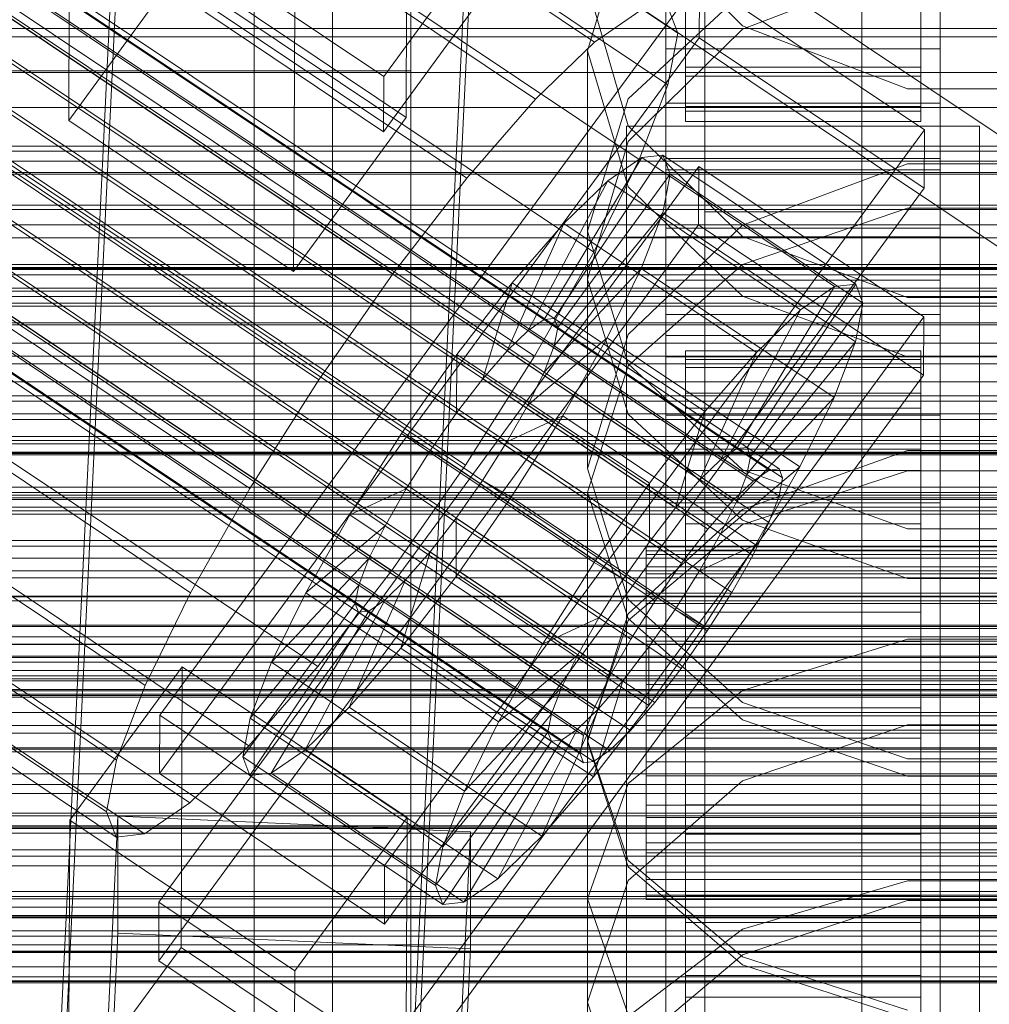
# Model space of a CAD drawing. Header units: millimetres. Extents: x -4395 to 65662, y -65530 to 6847.
# Tile 251 of 256: x -180 to -130, y -34566 to -34516. Entities that reach past the tile are written whole.
import ezdxf

# ---------------------------------------------------------------- set-up
doc = ezdxf.new("R2010")
doc.units = ezdxf.units.MM
for name, color, linetype, lineweight in [('COTAS_O', 1, 'Continuous', 0), ('COTAS_P', 1, 'Continuous', 0), ('frontal_briquetadora', 7, 'Continuous', 0), ('frontal_C01', 7, 'Continuous', 0), ('frontal_C02', 7, 'Continuous', 0), ('frontal_C03', 7, 'Continuous', 0), ('frontal_C04', 7, 'Continuous', 0), ('frontal_mezcladora', 7, 'Continuous', 0), ('frontal_secador', 7, 'Continuous', 0)]:
    doc.layers.add(name, color=color, linetype=linetype, lineweight=lineweight)
doc.dimstyles.new('R19_100', dxfattribs={"dimtxt": 250, "dimasz": 150, "dimexe": 150, "dimexo": 80, "dimgap": 100, "dimtad": 1, "dimtih": 1, "dimtoh": 1, "dimdsep": 46, "dimcen": 0.09, "dimadec": 0, "dimazin": 0, "dimtfac": 1, "dimtdec": 4, "dimtofl": 0, "dimtmove": 0, "dimatfit": 3, "dimfxl": 1, "dimtolj": 1, "dimtzin": 0, "dimarcsym": 0})

# ---------------------------------------------------------------- blocks, each defined once
blk = doc.blocks.new('DIM_R33_44')
at = {"layer": 'COTAS_P'}
for p, q in [((-150, -32200), (550, -32200)), ((550, -32200), (505, -32350)), ((550, -34800), (550, -32200)), ((550, -32200), (595, -32350)), ((550, -34800), (505, -34650)), ((550, -34800), (595, -34650)), ((-150, -34800), (550, -34800))]:
    blk.add_line(p, q, dxfattribs=at)
blk.add_text('2600 P', height=250, rotation=90, dxfattribs=at).set_placement((450, -33500))
blk = doc.blocks.new('DIM_R33_46')
at = {"layer": 'COTAS_O'}
for p, q in [((-650, -33700), (50, -33700)), ((50, -33700), (5, -33850)), ((50, -34900), (50, -33700)), ((50, -33700), (95, -33850)), ((50, -34900), (5, -34750)), ((50, -34900), (95, -34750)), ((-650, -34900), (50, -34900))]:
    blk.add_line(p, q, dxfattribs=at)
blk.add_text('1200 O', height=250, rotation=90, dxfattribs=at).set_placement((-50, -34300))
blk = doc.blocks.new('DIM_R33_47')
at = {"layer": 'COTAS_O'}
for p, q in [((-650, -34200), (-500, -34155)), ((650, -34200), (500, -34155)), ((-650, -34900), (-650, -34200)), ((-650, -34200), (650, -34200)), ((-650, -34200), (-500, -34245)), ((650, -34200), (500, -34245)), ((650, -34900), (650, -34200))]:
    blk.add_line(p, q, dxfattribs=at)
blk.add_text('1300 O', height=250, dxfattribs=at).set_placement((0, -34100))

msp = doc.modelspace()

# ---------------------------------------------------------------- linework, layer by layer
at = {"layer": 'frontal_briquetadora'}
for p, q in [((-164, -34454.149), (-164, -34674)), ((-160, -34674), (-160, -34454.149)), ((-160, -34478.149), (-160, -34698)), ((-160, -34703.142), (-160, -34483.291)), ((-160, -34483.291), (-160, -34691.652)), ((-164, -34518.149), (-164, -34488.149)), ((-160, -34518.149), (-160, -34488.149)), ((-160, -34698.08), (-160, -34489.719)), ((-160, -34489.719), (-160, -34692.717)), ((-168, -34689.16), (-168, -34492.29)), ((-164, -34695.288), (-164, -34492.29)), ((-160, -34695.288), (-160, -34492.29)), ((-160, -34492.29), (-160, -34689.16)), ((-168, -34497.432), (-168, -34694.302)), ((-160, -34694.302), (-160, -34497.432)), ((-160, -34515.589), (-160, -34499.589)), ((-160, -34502.881), (-160, -34516.984)), ((-160, -34507.212), (-160, -34521.811)), ((-148.92, -34510.058), (-143.093, -34515.855)), ((-148.92, -34510.176), (-151, -34517.123)), ((-160, -34526.043), (-160, -34510.982)), ((-143.094, -34516.027), (-134.674, -34512.811)), ((-160, -34524.321), (-160, -34513.861)), ((-148.92, -34520.952), (-151, -34513.787)), ((-160, -34514.607), (-160, -34530.029)), ((-148.92, -34519.58), (-143.093, -34514.166)), ((-160, -34515.062), (-160, -34529.165)), ((-160, -34515.099), (-160, -34530.501)), ((-160, -34530.972), (-160, -34515.589)), ((-148.92, -34521.752), (-143.094, -34516.027)), ((-143.093, -34515.855), (-134.673, -34519.072)), ((-160, -34516.984), (-160, -34526.011)), ((-151, -34517.123), (-151, -34528.769)), ((-151, -34517.123), (-148.92, -34524.071)), ((-210, -34518.149), (-160, -34518.149)), ((-164, -34518.149), (-160, -34518.149)), ((-134.673, -34519.072), (-125.327, -34519.072)), ((-151, -34526.331), (-148.92, -34519.58)), ((-143.094, -34526.603), (-148.92, -34520.952)), ((-160, -34521.811), (-160, -34531.565)), ((-151, -34528.769), (-148.92, -34521.752)), ((-134.674, -34522.89), (-143.094, -34526.023)), ((-125.326, -34522.89), (-134.674, -34522.89)), ((-148.92, -34524.071), (-143.093, -34529.643)), ((-160, -34528.587), (-160, -34524.321)), ((-143.093, -34528.025), (-134.673, -34525.158)), ((-134.673, -34525.158), (-125.327, -34525.158)), ((-160, -34526.011), (-160, -34528.587)), ((-160, -34536.502), (-160, -34526.043)), ((-143.094, -34526.023), (-148.92, -34531.596)), ((-151, -34526.331), (-151, -34538.419)), ((-148.92, -34533.082), (-151, -34526.331)), ((-134.674, -34529.704), (-143.094, -34526.603)), ((-148.92, -34533.192), (-143.093, -34528.025)), ((-160, -34529.165), (-160, -34538.192)), ((-148.92, -34535.648), (-151, -34528.769)), ((-143.093, -34529.643), (-134.673, -34532.735)), ((-125.326, -34529.704), (-134.674, -34529.704)), ((195, -34530), (-195, -34530)), ((-160, -34530.029), (-160, -34544.797)), ((-160, -34530.501), (-160, -34545.247)), ((-160, -34545.697), (-160, -34530.972)), ((-160, -34531.565), (-160, -34534.991)), ((-148.92, -34531.596), (-151, -34538.419)), ((-134.673, -34532.735), (-125.327, -34532.735)), ((-151, -34539.635), (-148.92, -34533.192)), ((-143.093, -34538.496), (-148.92, -34533.082)), ((-143.094, -34541.066), (-148.92, -34535.648)), ((-160, -34540.768), (-160, -34536.502)), ((195, -34537), (-195, -34537)), ((-134.674, -34537.508), (-143.094, -34540.51)), ((-125.326, -34537.508), (-134.674, -34537.508)), ((-160, -34538.192), (-160, -34540.768)), ((-151, -34538.419), (-148.92, -34545.1)), ((-134.673, -34541.501), (-143.093, -34538.496)), ((-134.673, -34538.552), (-143.093, -34541.275)), ((-125.327, -34538.552), (-134.673, -34538.552)), ((-151, -34539.635), (-151, -34552.363)), ((-151, -34539.635), (-148.92, -34546.078)), ((-143.094, -34540.51), (-148.92, -34545.844)), ((-134.674, -34544.034), (-143.094, -34541.066)), ((-143.093, -34541.275), (-148.92, -34546.182)), ((-125.327, -34541.501), (-134.673, -34541.501)), ((-125.326, -34544.034), (-134.674, -34544.034)), ((-160, -34544.797), (-160, -34558.872)), ((-160, -34545.247), (-160, -34559.3)), ((-148.92, -34545.1), (-143.094, -34550.353)), ((-160, -34559.728), (-160, -34545.697)), ((-148.92, -34545.844), (-151, -34552.363)), ((-148.92, -34546.182), (-151, -34552.301)), ((-148.92, -34546.078), (-143.093, -34551.244)), ((-143.093, -34549.754), (-134.673, -34547.13)), ((-134.673, -34547.13), (-125.327, -34547.13)), ((-148.92, -34554.481), (-143.093, -34549.754)), ((-143.094, -34550.353), (-134.674, -34553.23)), ((-143.093, -34551.244), (-134.673, -34554.112)), ((-143.094, -34554.358), (-134.674, -34551.493)), ((-134.674, -34551.493), (-125.326, -34551.493)), ((-151, -34552.301), (-151, -34565.638)), ((-151, -34552.301), (-148.92, -34558.42)), ((-148.92, -34558.731), (-151, -34552.363)), ((-134.674, -34553.23), (-125.326, -34553.23)), ((-134.673, -34554.112), (-125.327, -34554.112)), ((-151, -34560.376), (-148.92, -34554.481)), ((-148.92, -34559.44), (-143.094, -34554.358)), ((-148.92, -34558.42), (-143.093, -34563.327)), ((-143.094, -34563.729), (-148.92, -34558.731)), ((-160, -34558.872), (-160, -34572.218)), ((-160, -34559.3), (-160, -34572.623)), ((-160, -34573.027), (-160, -34559.728)), ((-151, -34565.638), (-148.92, -34559.44)), ((-143.093, -34561.918), (-134.673, -34559.449)), ((-134.673, -34559.449), (-125.327, -34559.449)), ((-151, -34560.376), (-151, -34574.101)), ((-148.92, -34566.271), (-151, -34560.376)), ((-134.674, -34560.448), (-143.094, -34563.217)), ((-125.326, -34560.448), (-134.674, -34560.448)), ((-148.92, -34566.366), (-143.093, -34561.918)), ((-143.094, -34563.217), (-148.92, -34568.125)), ((-143.093, -34563.327), (-134.673, -34566.05)), ((-134.674, -34566.461), (-143.094, -34563.729)), ((-148.92, -34571.679), (-151, -34565.638))]:
    msp.add_line(p, q, dxfattribs=at)
at = {"layer": 'frontal_C01'}
for p, q in [((-147, -34519.794), (-147, -34473.746)), ((-133, -34473.746), (-133, -34519.794)), ((-147, -34476.569), (-147, -34522.617)), ((-133, -34522.617), (-133, -34476.569)), ((-133.847, -34480.725), (-161.379, -34518.436)), ((-147, -34528.826), (-147, -34482.778)), ((-133, -34482.778), (-133, -34528.826)), ((-161.391, -34521.258), (-133.859, -34483.547)), ((-147, -34485.601), (-147, -34531.649)), ((-133, -34531.649), (-133, -34485.601)), ((-177.811, -34566.248), (-174.943, -34506.685)), ((-160.19, -34506.986), (-160.247, -34520.534)), ((-177.394, -34507.135), (-177.451, -34520.683)), ((-156.962, -34507.481), (-159.83, -34567.045)), ((-146, -34509.421), (-146, -34517.956)), ((-146, -34509.64), (-146, -34518.419)), ((-134, -34517.956), (-134, -34509.421)), ((-134, -34518.419), (-134, -34509.64)), ((-146, -34510.372), (-146, -34519.966)), ((-146, -34510.486), (-146, -34520.205)), ((-134, -34519.966), (-134, -34510.372)), ((-134, -34520.205), (-134, -34510.486)), ((-161.379, -34518.436), (-172.847, -34510.728)), ((-146, -34510.735), (-146, -34520.732)), ((-134, -34520.732), (-134, -34510.735)), ((-177.811, -34571.894), (-174.943, -34512.331)), ((-171.715, -34512.826), (-177.451, -34520.683)), ((-160.247, -34520.534), (-171.715, -34512.826)), ((-159.83, -34572.691), (-156.962, -34513.127)), ((-172.859, -34513.551), (-161.391, -34521.258)), ((-165.983, -34528.39), (-165.926, -34514.842)), ((-146, -34514.842), (-146, -34517.956)), ((-134, -34517.956), (-134, -34514.842)), ((-146, -34518.419), (-146, -34515.496)), ((-134, -34515.496), (-134, -34518.419)), ((-147, -34530.577), (-147, -34517.029)), ((-147, -34517.029), (-133, -34517.029)), ((-147, -34526.622), (-147, -34517.029)), ((-133, -34517.029), (-133, -34530.577)), ((-133, -34517.029), (-133, -34526.622)), ((-146, -34517.956), (-146, -34519.966)), ((-146, -34517.956), (-134, -34517.956)), ((-134, -34519.966), (-134, -34517.956)), ((-550, -34518.24), (550, -34518.24)), ((-161.391, -34521.258), (-161.379, -34518.436)), ((-146, -34518.419), (-134, -34518.419)), ((-146, -34520.205), (-146, -34518.419)), ((-134, -34518.419), (-134, -34520.205)), ((-133, -34519.794), (-147, -34519.794)), ((-147, -34519.794), (-147, -34522.617)), ((-146, -34519.966), (-146, -34520.732)), ((-146, -34519.966), (-134, -34519.966)), ((-134, -34520.732), (-134, -34519.966)), ((-133, -34522.617), (-133, -34519.794)), ((-177.451, -34520.683), (-165.983, -34528.39)), ((-165.983, -34528.39), (-160.247, -34520.534)), ((-146, -34520.205), (-134, -34520.205)), ((-146, -34520.732), (-146, -34520.205)), ((-134, -34520.205), (-134, -34520.732)), ((-149, -34526.625), (-149, -34520.98)), ((-149, -34520.98), (-131, -34520.98)), ((-149, -34566.645), (-149, -34520.98)), ((-146, -34520.732), (-134, -34520.732)), ((-131, -34520.98), (-131, -34526.625)), ((-131, -34520.98), (-131, -34566.645)), ((-550, -34522.24), (550, -34522.24)), ((-147, -34522.617), (-133, -34522.617)), ((-131, -34526.625), (-149, -34526.625)), ((-149, -34572.29), (-149, -34526.625)), ((-133, -34526.622), (-147, -34526.622)), ((-147, -34526.622), (-147, -34540.17)), ((-133, -34540.17), (-133, -34526.622)), ((-131, -34572.29), (-131, -34526.625)), ((-133, -34528.826), (-147, -34528.826)), ((-147, -34528.826), (-147, -34531.649)), ((-133, -34531.649), (-133, -34528.826)), ((-133, -34530.577), (-147, -34530.577)), ((-147, -34530.577), (-147, -34540.17)), ((-133, -34540.17), (-133, -34530.577)), ((-147, -34531.649), (-133, -34531.649)), ((-147, -34540.17), (-133, -34540.17)), ((-425, -34561.339), (425, -34561.339))]:
    msp.add_line(p, q, dxfattribs=at)
at = {"layer": 'frontal_C02'}
for p, q in [((-330.692, -34392.967), (-146.383, -34516.222)), ((-334.938, -34393.43), (-150.629, -34516.684)), ((-355.53, -34395.528), (-141.731, -34538.504)), ((-355.017, -34395.472), (-141.218, -34538.448)), ((-331.197, -34395.603), (-146.887, -34518.858)), ((-356.348, -34396.091), (-142.549, -34539.066)), ((-354.844, -34395.927), (-141.045, -34538.902)), ((-337.95, -34396.339), (-153.641, -34519.593)), ((-357.415, -34397.122), (-143.617, -34540.097)), ((-355.022, -34396.861), (-141.224, -34539.836)), ((-358.659, -34398.55), (-144.861, -34541.526)), ((-355.541, -34398.211), (-141.742, -34541.186)), ((-332.659, -34399.413), (-148.35, -34522.667)), ((-356.363, -34399.884), (-142.565, -34542.86)), ((-146.196, -34543.255), (-359.995, -34400.28)), ((-341.461, -34400.371), (-157.152, -34523.626)), ((-361.332, -34402.192), (-147.533, -34545.168)), ((-357.434, -34401.768), (-143.635, -34544.743)), ((-362.578, -34404.157), (-148.779, -34547.132)), ((-358.68, -34403.733), (-144.881, -34546.708)), ((-334.981, -34404.136), (-150.672, -34527.39)), ((-360.017, -34405.645), (-146.218, -34548.62)), ((-160.922, -34528.507), (-345.231, -34405.252)), ((-363.648, -34406.04), (-149.85, -34549.016)), ((-364.471, -34407.714), (-150.672, -34550.689)), ((-361.352, -34407.374), (-147.554, -34550.35)), ((-364.989, -34409.064), (-151.191, -34552.039)), ((-362.596, -34408.803), (-148.798, -34551.779)), ((-338.003, -34409.451), (-153.694, -34532.706)), ((-365.168, -34409.998), (-151.369, -34552.973)), ((-363.664, -34409.834), (-149.865, -34552.809)), ((-364.995, -34410.452), (-151.196, -34553.428)), ((-364.482, -34410.397), (-150.683, -34553.372)), ((-349.002, -34410.649), (-164.693, -34533.904)), ((-341.52, -34414.996), (-157.211, -34538.251)), ((-352.519, -34416.194), (-168.21, -34539.449)), ((-345.291, -34420.393), (-160.982, -34543.648)), ((-355.541, -34421.51), (-171.232, -34544.764)), ((-349.061, -34425.274), (-164.752, -34548.529)), ((-357.863, -34426.233), (-173.554, -34549.488)), ((-352.572, -34429.307), (-168.263, -34552.561)), ((-359.326, -34430.042), (-175.016, -34553.297)), ((-355.584, -34432.216), (-171.275, -34555.471)), ((-359.83, -34432.678), (-175.521, -34555.933)), ((-357.893, -34433.803), (-173.584, -34557.058)), ((-359.341, -34433.961), (-175.032, -34557.216)), ((-130, -34521.432), (-228.298, -34455.696)), ((-228.298, -34461.426), (-130, -34527.162)), ((-172.809, -34551.005), (-145.277, -34513.482)), ((-145.289, -34516.463), (-145.277, -34513.482)), ((-145.277, -34513.482), (-133.809, -34521.151)), ((-150.629, -34516.684), (-148.32, -34515.097)), ((-146.872, -34514.939), (-146.383, -34516.222)), ((-145.289, -34516.463), (-172.821, -34553.985)), ((-146.383, -34516.222), (-146.887, -34518.858)), ((-133.821, -34524.132), (-145.289, -34516.463)), ((-153.641, -34519.593), (-150.629, -34516.684)), ((-146.887, -34518.858), (-148.35, -34522.667)), ((-157.152, -34523.626), (-153.641, -34519.593)), ((-133.809, -34521.151), (-161.341, -34558.674)), ((-133.809, -34521.151), (-133.821, -34524.132)), ((-153.199, -34530.834), (-148.226, -34522.574)), ((-152.686, -34530.779), (-147.143, -34522.456)), ((-148.35, -34522.667), (-150.672, -34527.39)), ((-148.226, -34522.574), (-149.953, -34523.762)), ((-147.143, -34522.456), (-148.226, -34522.574)), ((-148.226, -34522.574), (-138.396, -34529.148)), ((-147.143, -34522.456), (-137.313, -34529.03)), ((-146.777, -34523.416), (-147.143, -34522.456)), ((-172.847, -34560.542), (-145.315, -34523.02)), ((-147, -34526.174), (-147, -34523.194)), ((-147, -34523.194), (-133, -34523.194)), ((-147, -34569.012), (-147, -34523.194)), ((-145.327, -34526), (-145.315, -34523.02)), ((-145.315, -34523.02), (-133.847, -34530.689)), ((-133, -34523.194), (-133, -34526.174)), ((-133, -34523.194), (-133, -34569.012)), ((-160.922, -34528.507), (-157.152, -34523.626)), ((-152.513, -34531.233), (-146.777, -34523.416)), ((-147.155, -34525.388), (-146.777, -34523.416)), ((-146.777, -34523.416), (-136.948, -34529.989)), ((-161.353, -34561.654), (-133.821, -34524.132)), ((-154.017, -34531.397), (-149.953, -34523.762)), ((-149.953, -34523.762), (-152.207, -34525.938)), ((-149.953, -34523.762), (-140.123, -34530.335)), ((-152.692, -34532.167), (-147.155, -34525.388)), ((-148.249, -34528.237), (-147.155, -34525.388)), ((-147.155, -34525.388), (-137.325, -34531.961)), ((-145.327, -34526), (-172.859, -34563.523)), ((-155.085, -34532.428), (-152.207, -34525.938)), ((-152.207, -34525.938), (-154.833, -34528.954)), ((-152.207, -34525.938), (-142.377, -34532.512)), ((-133, -34526.174), (-147, -34526.174)), ((-147, -34526.174), (-147, -34571.993)), ((-133.859, -34533.669), (-145.327, -34526)), ((-133, -34571.993), (-133, -34526.174)), ((-150.672, -34527.39), (-153.694, -34532.706)), ((-164.693, -34533.904), (-160.922, -34528.507)), ((-153.21, -34533.517), (-148.249, -34528.237)), ((-149.985, -34531.77), (-148.249, -34528.237)), ((-148.249, -34528.237), (-138.419, -34534.811)), ((-154.833, -34528.954), (-157.653, -34532.606)), ((-156.329, -34533.857), (-154.833, -34528.954)), ((-154.833, -34528.954), (-145.003, -34535.528)), ((-138.396, -34529.148), (-143.369, -34537.408)), ((-137.313, -34529.03), (-142.856, -34537.352)), ((-140.123, -34530.335), (-138.396, -34529.148)), ((-138.396, -34529.148), (-137.313, -34529.03)), ((-137.313, -34529.03), (-136.948, -34529.989)), ((-136.948, -34529.989), (-142.683, -34537.807)), ((-136.948, -34529.989), (-137.325, -34531.961)), ((-133.847, -34530.689), (-161.379, -34568.211)), ((-140.123, -34530.335), (-144.188, -34537.97)), ((-142.377, -34532.512), (-140.123, -34530.335)), ((-133.847, -34530.689), (-133.859, -34533.669)), ((-154.017, -34531.397), (-153.199, -34530.834)), ((-153.199, -34530.834), (-152.686, -34530.779)), ((-143.369, -34537.408), (-153.199, -34530.834)), ((-142.856, -34537.352), (-152.686, -34530.779)), ((-152.686, -34530.779), (-152.513, -34531.233)), ((-155.085, -34532.428), (-154.017, -34531.397)), ((-144.188, -34537.97), (-154.017, -34531.397)), ((-152.513, -34531.233), (-152.692, -34532.167)), ((-142.683, -34537.807), (-152.513, -34531.233)), ((-154.033, -34535.19), (-149.985, -34531.77)), ((-152.692, -34532.167), (-153.21, -34533.517)), ((-142.862, -34538.741), (-152.692, -34532.167)), ((-152.246, -34535.746), (-149.985, -34531.77)), ((-149.985, -34531.77), (-140.156, -34538.344)), ((-137.325, -34531.961), (-142.862, -34538.741)), ((-137.325, -34531.961), (-138.419, -34534.811)), ((-157.653, -34532.606), (-160.474, -34536.643)), ((-157.653, -34532.606), (-157.665, -34535.586)), ((-147.823, -34539.179), (-157.653, -34532.606)), ((-153.694, -34532.706), (-157.211, -34538.251)), ((-156.329, -34533.857), (-155.085, -34532.428)), ((-145.255, -34539.001), (-155.085, -34532.428)), ((-147, -34535.712), (-147, -34532.731)), ((-147, -34532.731), (-133, -34532.731)), ((-147, -34578.55), (-147, -34532.731)), ((-146, -34542.415), (-146, -34532.423)), ((-146, -34532.423), (-146, -34532.869)), ((-146, -34532.423), (-134, -34532.423)), ((-146, -34533.271), (-146, -34532.423)), ((-142.377, -34532.512), (-145.255, -34539.001)), ((-145.003, -34535.528), (-142.377, -34532.512)), ((-134, -34532.869), (-134, -34532.423)), ((-134, -34532.423), (-134, -34542.415)), ((-134, -34532.423), (-134, -34533.271)), ((-133, -34532.731), (-133, -34535.712)), ((-133, -34532.731), (-133, -34578.55)), ((-146, -34542.626), (-146, -34532.869)), ((-146, -34532.869), (-146, -34534.579)), ((-146, -34532.869), (-134, -34532.869)), ((-134, -34534.579), (-134, -34532.869)), ((-134, -34532.869), (-134, -34542.626)), ((-161.391, -34571.192), (-133.859, -34533.669)), ((-153.21, -34533.517), (-154.033, -34535.19)), ((-143.38, -34540.09), (-153.21, -34533.517)), ((-146, -34542.817), (-146, -34533.271)), ((-146, -34533.271), (-134, -34533.271)), ((-146, -34535.355), (-146, -34533.271)), ((-134, -34533.271), (-134, -34542.817)), ((-134, -34533.271), (-134, -34535.355)), ((-168.21, -34539.449), (-164.693, -34533.904)), ((-157.665, -34535.586), (-156.329, -34533.857)), ((-146.499, -34540.43), (-156.329, -34533.857)), ((-146, -34543.436), (-146, -34534.579)), ((-146, -34534.579), (-146, -34537.435)), ((-146, -34534.579), (-134, -34534.579)), ((-134, -34537.435), (-134, -34534.579)), ((-134, -34534.579), (-134, -34543.436)), ((-154.033, -34535.19), (-155.103, -34537.074)), ((-144.203, -34541.764), (-154.033, -34535.19)), ((-138.419, -34534.811), (-143.38, -34540.09)), ((-138.419, -34534.811), (-140.156, -34538.344)), ((-159.001, -34537.498), (-157.665, -34535.586)), ((-157.665, -34535.586), (-147.835, -34542.16)), ((-155.103, -34537.074), (-152.246, -34535.746)), ((-154.877, -34539.894), (-152.246, -34535.746)), ((-152.246, -34535.746), (-142.416, -34542.32)), ((-147.823, -34539.179), (-145.003, -34535.528)), ((-133, -34535.712), (-147, -34535.712)), ((-147, -34535.712), (-147, -34581.53)), ((-145.003, -34535.528), (-146.499, -34540.43)), ((-146, -34543.804), (-146, -34535.355)), ((-146, -34535.355), (-134, -34535.355)), ((-146, -34538.532), (-146, -34535.355)), ((-134, -34535.355), (-134, -34543.804)), ((-134, -34535.355), (-134, -34538.532)), ((-133, -34581.53), (-133, -34535.712)), ((-160.474, -34536.643), (-163.105, -34540.791)), ((-159.001, -34537.498), (-160.474, -34536.643)), ((-160.474, -34536.643), (-150.644, -34543.216)), ((-155.103, -34537.074), (-156.35, -34539.039)), ((-145.274, -34543.647), (-155.103, -34537.074)), ((-160.247, -34539.463), (-159.001, -34537.498)), ((-149.171, -34544.072), (-159.001, -34537.498)), ((-146, -34544.789), (-146, -34537.435)), ((-146, -34537.435), (-146, -34541.243)), ((-146, -34537.435), (-134, -34537.435)), ((-143.369, -34537.408), (-144.188, -34537.97)), ((-142.856, -34537.352), (-143.369, -34537.408)), ((-142.683, -34537.807), (-142.856, -34537.352)), ((-134, -34541.243), (-134, -34537.435)), ((-134, -34537.435), (-134, -34544.789)), ((-157.211, -34538.251), (-160.982, -34543.648)), ((-144.188, -34537.97), (-145.255, -34539.001)), ((-142.862, -34538.741), (-142.683, -34537.807)), ((-146, -34545.309), (-146, -34538.532)), ((-146, -34538.532), (-134, -34538.532)), ((-146, -34542.587), (-146, -34538.532)), ((-140.156, -34538.344), (-144.203, -34541.764)), ((-143.38, -34540.09), (-142.862, -34538.741)), ((-142.549, -34539.066), (-141.731, -34538.504)), ((-140.156, -34538.344), (-142.416, -34542.32)), ((-141.731, -34538.504), (-141.218, -34538.448)), ((-141.218, -34538.448), (-141.045, -34538.902)), ((-134, -34538.532), (-134, -34545.309)), ((-134, -34538.532), (-134, -34542.587)), ((-156.35, -34539.039), (-157.686, -34540.951)), ((-156.35, -34539.039), (-154.877, -34539.894)), ((-146.52, -34545.612), (-156.35, -34539.039)), ((-150.644, -34543.216), (-147.823, -34539.179)), ((-147.835, -34542.16), (-147.823, -34539.179)), ((-145.255, -34539.001), (-146.499, -34540.43)), ((-143.617, -34540.097), (-142.549, -34539.066)), ((-141.045, -34538.902), (-141.224, -34539.836)), ((-171.232, -34544.764), (-168.21, -34539.449)), ((-160.247, -34539.463), (-163.105, -34540.791)), ((-161.318, -34541.347), (-160.247, -34539.463)), ((-150.417, -34546.037), (-160.247, -34539.463)), ((-157.698, -34543.932), (-154.877, -34539.894)), ((-154.877, -34539.894), (-145.047, -34546.468)), ((-144.861, -34541.526), (-143.617, -34540.097)), ((-144.203, -34541.764), (-143.38, -34540.09)), ((-141.224, -34539.836), (-141.742, -34541.186)), ((-146.499, -34540.43), (-147.835, -34542.16)), ((-163.105, -34540.791), (-165.365, -34544.767)), ((-163.105, -34540.791), (-153.275, -34547.364)), ((-157.686, -34540.951), (-159.022, -34542.68)), ((-157.686, -34540.951), (-157.698, -34543.932)), ((-147.856, -34547.525), (-157.686, -34540.951)), ((-146, -34546.593), (-146, -34541.243)), ((-146, -34541.243), (-146, -34545.745)), ((-146, -34541.243), (-134, -34541.243)), ((-141.742, -34541.186), (-142.565, -34542.86)), ((-134, -34545.745), (-134, -34541.243)), ((-134, -34541.243), (-134, -34546.593)), ((-161.318, -34541.347), (-165.365, -34544.767)), ((-162.14, -34543.02), (-161.318, -34541.347)), ((-151.488, -34547.92), (-161.318, -34541.347)), ((-146.196, -34543.255), (-144.861, -34541.526)), ((-145.274, -34543.647), (-144.203, -34541.764)), ((-147.835, -34542.16), (-149.171, -34544.072)), ((-159.022, -34542.68), (-160.518, -34547.583)), ((-159.022, -34542.68), (-160.266, -34544.109)), ((-149.192, -34549.254), (-159.022, -34542.68)), ((-148, -34542.817), (-148, -34542.415)), ((-148, -34542.415), (-148, -34542.626)), ((-148, -34542.415), (148, -34542.415)), ((-148, -34542.626), (-148, -34543.436)), ((-148, -34542.626), (148, -34542.626)), ((-146, -34542.626), (-146, -34542.415)), ((-134, -34542.415), (-146, -34542.415)), ((-146, -34542.415), (-146, -34542.817)), ((-146, -34547.23), (-146, -34542.587)), ((-146, -34542.587), (-134, -34542.587)), ((-146, -34547.244), (-146, -34542.587)), ((-146, -34543.436), (-146, -34542.626)), ((-134, -34542.626), (-146, -34542.626)), ((-142.416, -34542.32), (-145.274, -34543.647)), ((-142.416, -34542.32), (-145.047, -34546.468)), ((-134, -34542.415), (-134, -34542.626)), ((-134, -34542.817), (-134, -34542.415)), ((-134, -34542.587), (-134, -34547.23)), ((-134, -34542.587), (-134, -34547.244)), ((-134, -34542.626), (-134, -34543.436)), ((-162.14, -34543.02), (-167.102, -34548.3)), ((-162.659, -34544.37), (-162.14, -34543.02)), ((-152.311, -34549.594), (-162.14, -34543.02)), ((-153.275, -34547.364), (-150.644, -34543.216)), ((-150.644, -34543.216), (-149.171, -34544.072)), ((-148, -34543.804), (-148, -34542.817)), ((-148, -34542.817), (148, -34542.817)), ((-147.533, -34545.168), (-146.196, -34543.255)), ((-134, -34542.817), (-146, -34542.817)), ((-146, -34542.817), (-146, -34543.804)), ((-142.565, -34542.86), (-143.635, -34544.743)), ((-134, -34543.804), (-134, -34542.817)), ((-160.982, -34543.648), (-164.752, -34548.529)), ((-148, -34543.436), (-148, -34544.789)), ((-148, -34543.436), (148, -34543.436)), ((-146.52, -34545.612), (-145.274, -34543.647)), ((-146, -34544.789), (-146, -34543.436)), ((-134, -34543.436), (-146, -34543.436)), ((-134, -34543.436), (-134, -34544.789)), ((-160.266, -34544.109), (-163.144, -34550.599)), ((-160.266, -34544.109), (-161.333, -34545.14)), ((-160.518, -34547.583), (-157.698, -34543.932)), ((-150.436, -34550.683), (-160.266, -34544.109)), ((-157.698, -34543.932), (-147.868, -34550.505)), ((-149.171, -34544.072), (-150.417, -34546.037)), ((-148, -34545.309), (-148, -34543.804)), ((-148, -34543.804), (148, -34543.804)), ((-134, -34543.804), (-146, -34543.804)), ((-146, -34543.804), (-146, -34545.309)), ((-134, -34545.309), (-134, -34543.804)), ((-173.554, -34549.488), (-171.232, -34544.764)), ((-162.659, -34544.37), (-168.196, -34551.149)), ((-165.365, -34544.767), (-167.102, -34548.3)), ((-165.365, -34544.767), (-155.535, -34551.34)), ((-162.837, -34545.304), (-162.659, -34544.37)), ((-152.829, -34550.944), (-162.659, -34544.37)), ((-143.635, -34544.743), (-144.881, -34546.708)), ((-161.333, -34545.14), (-165.397, -34552.775)), ((-161.333, -34545.14), (-162.151, -34545.703)), ((-151.503, -34551.714), (-161.333, -34545.14)), ((-148.779, -34547.132), (-147.533, -34545.168)), ((-148, -34544.789), (-148, -34546.593)), ((-148, -34544.789), (148, -34544.789)), ((-146, -34546.593), (-146, -34544.789)), ((-134, -34544.789), (-146, -34544.789)), ((-134, -34544.789), (-134, -34546.593)), ((-162.837, -34545.304), (-168.573, -34553.121)), ((-162.664, -34545.759), (-168.208, -34554.081)), ((-162.151, -34545.703), (-167.125, -34553.963)), ((-162.664, -34545.759), (-162.837, -34545.304)), ((-153.008, -34551.878), (-162.837, -34545.304)), ((-162.151, -34545.703), (-162.664, -34545.759)), ((-152.835, -34552.332), (-162.664, -34545.759)), ((-152.321, -34552.276), (-162.151, -34545.703)), ((-148, -34547.23), (-148, -34545.309)), ((-148, -34545.309), (148, -34545.309)), ((-147.856, -34547.525), (-146.52, -34545.612)), ((-145.047, -34546.468), (-146.52, -34545.612)), ((-134, -34545.309), (-146, -34545.309)), ((-146, -34545.309), (-146, -34547.23)), ((-146, -34545.745), (-146, -34548.725)), ((-134, -34545.745), (-146, -34545.745)), ((-146, -34545.745), (-146, -34550.632)), ((-134, -34547.23), (-134, -34545.309)), ((-134, -34548.725), (-134, -34545.745)), ((-134, -34550.632), (-134, -34545.745)), ((-153.275, -34547.364), (-150.417, -34546.037)), ((-150.417, -34546.037), (-151.488, -34547.92)), ((-148, -34546.593), (-148, -34548.725)), ((-148, -34546.593), (148, -34546.593)), ((-145.047, -34546.468), (-147.868, -34550.505)), ((-144.881, -34546.708), (-146.218, -34548.62)), ((-146, -34548.725), (-146, -34546.593)), ((-134, -34546.593), (-146, -34546.593)), ((-134, -34546.593), (-134, -34548.725)), ((-149.85, -34549.016), (-148.779, -34547.132)), ((-148, -34549.435), (-148, -34547.23)), ((-148, -34547.23), (148, -34547.23)), ((-134, -34547.23), (-146, -34547.23)), ((-146, -34547.23), (-146, -34549.435)), ((-146, -34549.435), (-146, -34547.244)), ((-146, -34547.244), (-134, -34547.244)), ((-146, -34552.184), (-146, -34547.244)), ((-134, -34549.435), (-134, -34547.23)), ((-134, -34547.244), (-134, -34549.435)), ((-134, -34547.244), (-134, -34552.184)), ((-163.144, -34550.599), (-160.518, -34547.583)), ((-160.518, -34547.583), (-150.688, -34554.156)), ((-155.535, -34551.34), (-153.275, -34547.364)), ((-149.192, -34549.254), (-147.856, -34547.525)), ((-147.868, -34550.505), (-147.856, -34547.525)), ((-167.102, -34548.3), (-168.196, -34551.149)), ((-167.102, -34548.3), (-157.272, -34554.873)), ((-155.535, -34551.34), (-151.488, -34547.92)), ((-151.488, -34547.92), (-152.311, -34549.594)), ((-177.394, -34556.364), (-171.658, -34548.547)), ((-171.715, -34562.853), (-171.658, -34548.547)), ((-171.658, -34548.547), (-160.19, -34556.216)), ((-164.752, -34548.529), (-168.263, -34552.561)), ((-148, -34548.725), (-148, -34551.04)), ((148, -34548.725), (-148, -34548.725)), ((-146.218, -34548.62), (-147.554, -34550.35)), ((-146, -34548.725), (-134, -34548.725)), ((-146, -34551.04), (-146, -34548.725)), ((-134, -34548.725), (-134, -34551.04)), ((-150.688, -34554.156), (-149.192, -34549.254)), ((-150.672, -34550.689), (-149.85, -34549.016)), ((-150.436, -34550.683), (-149.192, -34549.254)), ((-175.016, -34553.297), (-173.554, -34549.488)), ((-157.272, -34554.873), (-152.311, -34549.594)), ((-152.311, -34549.594), (-152.829, -34550.944)), ((-148, -34551.775), (-148, -34549.435)), ((-148, -34549.435), (148, -34549.435)), ((-134, -34549.435), (-146, -34549.435)), ((-146, -34549.435), (-146, -34551.775)), ((-134, -34551.775), (-134, -34549.435)), ((-165.397, -34552.775), (-163.144, -34550.599)), ((-163.144, -34550.599), (-153.314, -34557.173)), ((-153.314, -34557.173), (-150.436, -34550.683)), ((-151.503, -34551.714), (-150.436, -34550.683)), ((-151.191, -34552.039), (-150.672, -34550.689)), ((-147.868, -34550.505), (-150.688, -34554.156)), ((-147.554, -34550.35), (-148.798, -34551.779)), ((-146, -34551.04), (-146, -34550.632)), ((-146, -34550.632), (-146, -34555.571)), ((-146, -34550.632), (-134, -34550.632)), ((-134, -34555.571), (-134, -34550.632)), ((-134, -34550.632), (-134, -34551.04)), ((-172.809, -34551.005), (-172.821, -34553.985)), ((-161.341, -34558.674), (-172.809, -34551.005)), ((-168.196, -34551.149), (-168.573, -34553.121)), ((-168.196, -34551.149), (-158.366, -34557.723)), ((-158.366, -34557.723), (-152.829, -34550.944)), ((-152.829, -34550.944), (-153.008, -34551.878)), ((-148, -34551.04), (-148, -34553.38)), ((-148, -34551.04), (148, -34551.04)), ((-146, -34553.38), (-146, -34551.04)), ((-134, -34551.04), (-146, -34551.04)), ((-134, -34551.04), (-134, -34553.38)), ((-157.272, -34554.873), (-155.535, -34551.34)), ((-155.567, -34559.349), (-151.503, -34551.714)), ((-152.321, -34552.276), (-151.503, -34551.714)), ((-148.798, -34551.779), (-149.865, -34552.809)), ((-148, -34554.09), (-148, -34551.775)), ((-148, -34551.775), (148, -34551.775)), ((-146, -34551.775), (-146, -34552.184)), ((-134, -34551.775), (-146, -34551.775)), ((-146, -34551.775), (-146, -34554.09)), ((-134, -34552.184), (-134, -34551.775)), ((-134, -34554.09), (-134, -34551.775)), ((-158.743, -34559.695), (-153.008, -34551.878)), ((-157.295, -34560.536), (-152.321, -34552.276)), ((-153.008, -34551.878), (-152.835, -34552.332)), ((-152.835, -34552.332), (-152.321, -34552.276)), ((-151.369, -34552.973), (-151.191, -34552.039)), ((-146, -34552.184), (-134, -34552.184)), ((-146, -34557.071), (-146, -34552.184)), ((-134, -34552.184), (-134, -34557.071)), ((-168.263, -34552.561), (-171.275, -34555.471)), ((-167.125, -34553.963), (-165.397, -34552.775)), ((-165.397, -34552.775), (-155.567, -34559.349)), ((-158.378, -34560.654), (-152.835, -34552.332)), ((-149.865, -34552.809), (-150.683, -34553.372)), ((-175.521, -34555.933), (-175.016, -34553.297)), ((-168.573, -34553.121), (-168.208, -34554.081)), ((-168.573, -34553.121), (-158.743, -34559.695)), ((-151.196, -34553.428), (-151.369, -34552.973)), ((-150.683, -34553.372), (-151.196, -34553.428)), ((-148, -34553.38), (-148, -34555.585)), ((-148, -34553.38), (148, -34553.38)), ((-146, -34555.585), (-146, -34553.38)), ((-146, -34553.38), (-146, -34555.571)), ((-134, -34553.38), (-146, -34553.38)), ((-134, -34555.571), (-134, -34553.38)), ((-134, -34553.38), (-134, -34555.585)), ((-172.821, -34553.985), (-161.353, -34561.654)), ((-168.208, -34554.081), (-167.125, -34553.963)), ((-168.208, -34554.081), (-158.378, -34560.654)), ((-167.125, -34553.963), (-157.295, -34560.536)), ((-150.688, -34554.156), (-153.314, -34557.173)), ((-148, -34556.222), (-148, -34554.09)), ((-148, -34554.09), (148, -34554.09)), ((-146, -34554.09), (-146, -34557.071)), ((-134, -34554.09), (-146, -34554.09)), ((-146, -34554.09), (-146, -34556.222)), ((-134, -34557.071), (-134, -34554.09)), ((-134, -34556.222), (-134, -34554.09)), ((-158.366, -34557.723), (-157.272, -34554.873)), ((-171.275, -34555.471), (-173.584, -34557.058)), ((-148, -34555.585), (-148, -34557.506)), ((-148, -34555.585), (148, -34555.585)), ((-146, -34555.571), (-146, -34560.228)), ((-146, -34555.571), (-134, -34555.571)), ((-146, -34557.506), (-146, -34555.585)), ((-146, -34555.585), (-146, -34560.228)), ((-134, -34555.585), (-146, -34555.585)), ((-134, -34560.228), (-134, -34555.571)), ((-134, -34560.228), (-134, -34555.585)), ((-134, -34555.585), (-134, -34557.506)), ((-177.811, -34615.423), (-174.943, -34556.157)), ((-175.032, -34557.216), (-175.521, -34555.933)), ((-174.943, -34562.119), (-174.943, -34556.157)), ((-174.943, -34556.157), (-156.962, -34556.95)), ((-160.19, -34556.216), (-165.926, -34564.033)), ((-160.19, -34556.216), (-160.247, -34570.523)), ((-148, -34558.026), (-148, -34556.222)), ((-148, -34556.222), (148, -34556.222)), ((-146, -34556.222), (-146, -34561.572)), ((-134, -34556.222), (-146, -34556.222)), ((-146, -34556.222), (-146, -34558.026)), ((-134, -34561.572), (-134, -34556.222)), ((-134, -34558.026), (-134, -34556.222)), ((-177.394, -34556.364), (-177.451, -34570.671)), ((-165.926, -34564.033), (-177.394, -34556.364)), ((-173.584, -34557.058), (-175.032, -34557.216)), ((-156.962, -34556.95), (-159.83, -34616.216)), ((-156.962, -34556.95), (-156.962, -34562.912)), ((-153.314, -34557.173), (-155.567, -34559.349)), ((-146, -34557.071), (-134, -34557.071)), ((-146, -34561.572), (-146, -34557.071)), ((-134, -34557.071), (-134, -34561.572)), ((-158.743, -34559.695), (-158.366, -34557.723)), ((-148, -34557.506), (-148, -34559.011)), ((-148, -34557.506), (148, -34557.506)), ((-146, -34559.011), (-146, -34557.506)), ((-146, -34557.506), (-146, -34564.283)), ((-134, -34557.506), (-146, -34557.506)), ((-134, -34564.283), (-134, -34557.506)), ((-134, -34557.506), (-134, -34559.011)), ((-148, -34559.379), (-148, -34558.026)), ((-148, -34558.026), (148, -34558.026)), ((-146, -34558.026), (-146, -34565.38)), ((-134, -34558.026), (-146, -34558.026)), ((-146, -34558.026), (-146, -34559.379)), ((-134, -34565.38), (-134, -34558.026)), ((-134, -34559.379), (-134, -34558.026)), ((-161.353, -34561.654), (-161.341, -34558.674)), ((-148, -34559.011), (-148, -34559.998)), ((-148, -34559.011), (148, -34559.011)), ((-146, -34559.998), (-146, -34559.011)), ((-146, -34559.011), (-146, -34567.46)), ((-134, -34559.011), (-146, -34559.011)), ((-134, -34567.46), (-134, -34559.011)), ((-134, -34559.011), (-134, -34559.998)), ((-158.378, -34560.654), (-158.743, -34559.695)), ((-155.567, -34559.349), (-157.295, -34560.536)), ((-148, -34560.189), (-148, -34559.379)), ((-148, -34559.379), (148, -34559.379)), ((-146, -34559.379), (-146, -34568.236)), ((-134, -34559.379), (-146, -34559.379)), ((-146, -34559.379), (-146, -34560.189)), ((-134, -34568.236), (-134, -34559.379)), ((-134, -34560.189), (-134, -34559.379)), ((-148, -34559.998), (-148, -34560.4)), ((-148, -34559.998), (148, -34559.998)), ((-148, -34560.4), (-148, -34560.189)), ((-148, -34560.189), (148, -34560.189)), ((-146, -34560.4), (-146, -34559.998)), ((-146, -34559.998), (-146, -34569.544)), ((-134, -34559.998), (-146, -34559.998)), ((-146, -34560.189), (-146, -34569.946)), ((-134, -34560.189), (-146, -34560.189)), ((-146, -34560.189), (-146, -34560.4)), ((-146, -34560.228), (-146, -34564.283)), ((-146, -34560.228), (-134, -34560.228)), ((-134, -34569.544), (-134, -34559.998)), ((-134, -34559.998), (-134, -34560.4)), ((-134, -34569.946), (-134, -34560.189)), ((-134, -34560.4), (-134, -34560.189)), ((-134, -34564.283), (-134, -34560.228)), ((-172.847, -34560.542), (-172.859, -34563.523)), ((-161.379, -34568.211), (-172.847, -34560.542)), ((-157.295, -34560.536), (-158.378, -34560.654)), ((-148, -34560.4), (148, -34560.4)), ((-146, -34560.4), (-146, -34570.392)), ((-134, -34560.4), (-146, -34560.4)), ((-134, -34570.392), (-134, -34560.4)), ((-146, -34561.572), (-134, -34561.572)), ((-146, -34565.38), (-146, -34561.572)), ((-134, -34561.572), (-134, -34565.38)), ((-177.811, -34621.385), (-174.943, -34562.119)), ((-156.962, -34562.912), (-174.943, -34562.119)), ((-171.715, -34562.853), (-177.451, -34570.671)), ((-160.247, -34570.523), (-171.715, -34562.853)), ((-159.83, -34622.178), (-156.962, -34562.912)), ((-172.859, -34563.523), (-161.391, -34571.192)), ((-165.983, -34578.34), (-165.926, -34564.033)), ((-146, -34564.283), (-146, -34567.46)), ((-146, -34564.283), (-134, -34564.283)), ((-134, -34567.46), (-134, -34564.283)), ((-146, -34565.38), (-134, -34565.38)), ((-146, -34568.236), (-146, -34565.38)), ((-134, -34565.38), (-134, -34568.236))]:
    msp.add_line(p, q, dxfattribs=at)
at = {"layer": 'frontal_C03'}
for p, q in [((1270, -34523.332), (-1230, -34523.332)), ((1270, -34523.417), (-1230, -34523.417)), ((1270, -34528.032), (-1230, -34528.032)), ((1270, -34528.173), (-1230, -34528.173)), ((1270, -34528.274), (-1230, -34528.274)), ((1270, -34528.559), (-1230, -34528.559)), ((1270, -34529.226), (-1230, -34529.226)), ((-1230, -34530.158), (1270, -34530.158)), ((1270, -34531.1), (-1230, -34531.1)), ((1270, -34532.032), (-1230, -34532.032)), ((1270, -34532.698), (-1230, -34532.698)), ((1270, -34533.084), (-1230, -34533.084)), ((-1500, -34535.645), (1540, -34535.645)), ((1270, -34536.8), (-1230, -34536.8)), ((1270, -34537.163), (-1230, -34537.163)), ((-1500, -34539.645), (1540, -34539.645)), ((1516, -34544.938), (-1476, -34544.938)), ((1516, -34544.965), (-1476, -34544.965)), ((1516, -34546.407), (-1476, -34546.407)), ((1516, -34546.483), (-1476, -34546.483)), ((1270, -34547.014), (-1230, -34547.014)), ((1270, -34547.4), (-1230, -34547.4)), ((1270, -34548.066), (-1230, -34548.066)), ((1270, -34548.303), (-1230, -34548.303)), ((-1230, -34548.73), (1270, -34548.73)), ((1516, -34549.147), (-1476, -34549.147)), ((1516, -34549.26), (-1476, -34549.26)), ((-1230, -34548.999), (1270, -34548.999)), ((1270, -34549.941), (-1230, -34549.941)), ((1270, -34550.873), (-1230, -34550.873)), ((1270, -34551.539), (-1230, -34551.539)), ((1270, -34551.925), (-1230, -34551.925)), ((1516, -34552.742), (-1476, -34552.742)), ((-1476, -34552.875), (1516, -34552.875)), ((1516, -34556.643), (-1476, -34556.643)), ((1516, -34556.777), (-1476, -34556.777)), ((1516, -34560.258), (-1476, -34560.258)), ((1516, -34560.371), (-1476, -34560.371)), ((1270, -34560.788), (-1230, -34560.788)), ((1270, -34561.216), (-1230, -34561.216)), ((1516, -34563.036), (-1476, -34563.036)), ((1516, -34563.112), (-1476, -34563.112)), ((1516, -34564.554), (-1476, -34564.554)), ((1516, -34564.58), (-1476, -34564.58))]:
    msp.add_line(p, q, dxfattribs=at)
at = {"layer": 'frontal_C04'}
for p, q in [((225, -34516.422), (-225, -34516.422)), ((-188, -34520.026), (188, -34520.026)), ((188, -34522.763), (-188, -34522.763)), ((225, -34525.221), (-225, -34525.221)), ((-225, -34528.221), (225, -34528.221)), ((225, -34529.389), (-225, -34529.389)), ((225, -34535.93), (-225, -34535.93)), ((188, -34537.67), (-188, -34537.67)), ((-225, -34539.787), (225, -34539.787)), ((225, -34540.754), (-225, -34540.754)), ((-188, -34540.406), (188, -34540.406)), ((225, -34545.174), (-225, -34545.174)), ((-225, -34549.771), (225, -34549.771)), ((225, -34550.081), (-225, -34550.081)), ((225, -34552.673), (-225, -34552.673)), ((225, -34557.012), (-225, -34557.012)), ((-225, -34557.869), (225, -34557.869)), ((225, -34558.198), (-225, -34558.198)), ((225, -34561.28), (-225, -34561.28)), ((225, -34562.721), (-225, -34562.721)), ((-225, -34563.836), (225, -34563.836))]:
    msp.add_line(p, q, dxfattribs=at)
at = {"layer": 'frontal_mezcladora'}
for p, q in [((-160, -34535), (-160, -34450)), ((-145, -34525.346), (-145, -34470.534)), ((-137, -34525.346), (-137, -34470.534)), ((-145, -34590), (-145, -34525.346)), ((-145, -34525.346), (-137, -34525.346)), ((-137, -34590), (-137, -34525.346)), ((-315, -34535), (315, -34535)), ((-240, -34535), (-160, -34535)), ((-420, -34542.102), (240, -34542.102))]:
    msp.add_line(p, q, dxfattribs=at)
at = {"layer": 'frontal_secador'}
for p, q in [((-1250, -34516), (1250, -34516)), ((-1250, -34522), (1250, -34522)), ((-1250, -34525), (1250, -34525)), ((1250, -34526), (-1250, -34526)), ((-1250, -34526.659), (1250, -34526.659)), ((1250, -34529.659), (-1250, -34529.659)), ((-1250, -34531), (1250, -34531)), ((1250, -34534), (-1250, -34534)), ((-1250, -34534.728), (1250, -34534.728)), ((-1250, -34537.588), (1250, -34537.588)), ((1250, -34537.611), (-1250, -34537.611)), ((1250, -34537.728), (-1250, -34537.728)), ((-1250, -34539.387), (1250, -34539.387)), ((1250, -34539.918), (-1250, -34539.918)), ((-1250, -34540), (1250, -34540)), ((1250, -34540.588), (-1250, -34540.588)), ((1250, -34542.387), (-1250, -34542.387)), ((1250, -34543), (-1250, -34543)), ((-1250, -34543.65), (1250, -34543.65)), ((1250, -34544), (-1250, -34544)), ((1250, -34547.382), (-1250, -34547.382)), ((-1250, -34548), (1250, -34548)), ((1250, -34549.689), (-1250, -34549.689)), ((-1250, -34550), (1250, -34550)), ((1250, -34554), (-1250, -34554)), ((1250, -34554.545), (-1250, -34554.545)), ((-1250, -34555), (1250, -34555)), ((1250, -34556), (-1250, -34556)), ((1250, -34556.144), (-1250, -34556.144)), ((1250, -34556.709), (-1250, -34556.709)), ((1250, -34558.686), (-1250, -34558.686)), ((1250, -34560), (-1250, -34560)), ((1320, -34562), (-1320, -34562)), ((1320, -34562.273), (-1320, -34562.273)), ((1250, -34562), (-1250, -34562)), ((1320, -34563.072), (-1320, -34563.072)), ((1320, -34564.343), (-1320, -34564.343)), ((1250, -34564.651), (-1250, -34564.651))]:
    msp.add_line(p, q, dxfattribs=at)

# ---------------------------------------------------------------- dimensions: what is measured, and where the dimension line sits
at = {"layer": 'COTAS_O'}
for p2, distance, picture, middle in [((-650, -33700), -700, 'DIM_R33_46', (50, -34300)), ((650, -34900), 700, 'DIM_R33_47', (0, -34200))]:
    dim = msp.add_aligned_dim(p1=(-650, -34900), p2=p2, distance=distance, text='<> O', dimstyle='R19_100', dxfattribs=at)
    dim.commit()
    dim.dimension.update_dxf_attribs({"geometry": picture, "text_midpoint": middle})
at = {"layer": 'COTAS_P'}
dim = msp.add_aligned_dim(p1=(-150, -34800), p2=(-150, -32200), distance=-700, text='<> P', dimstyle='R19_100', dxfattribs=at)
dim.commit()
dim.dimension.update_dxf_attribs({"geometry": 'DIM_R33_44', "text_midpoint": (550, -33500)})

doc.saveas('drawing.dxf')
